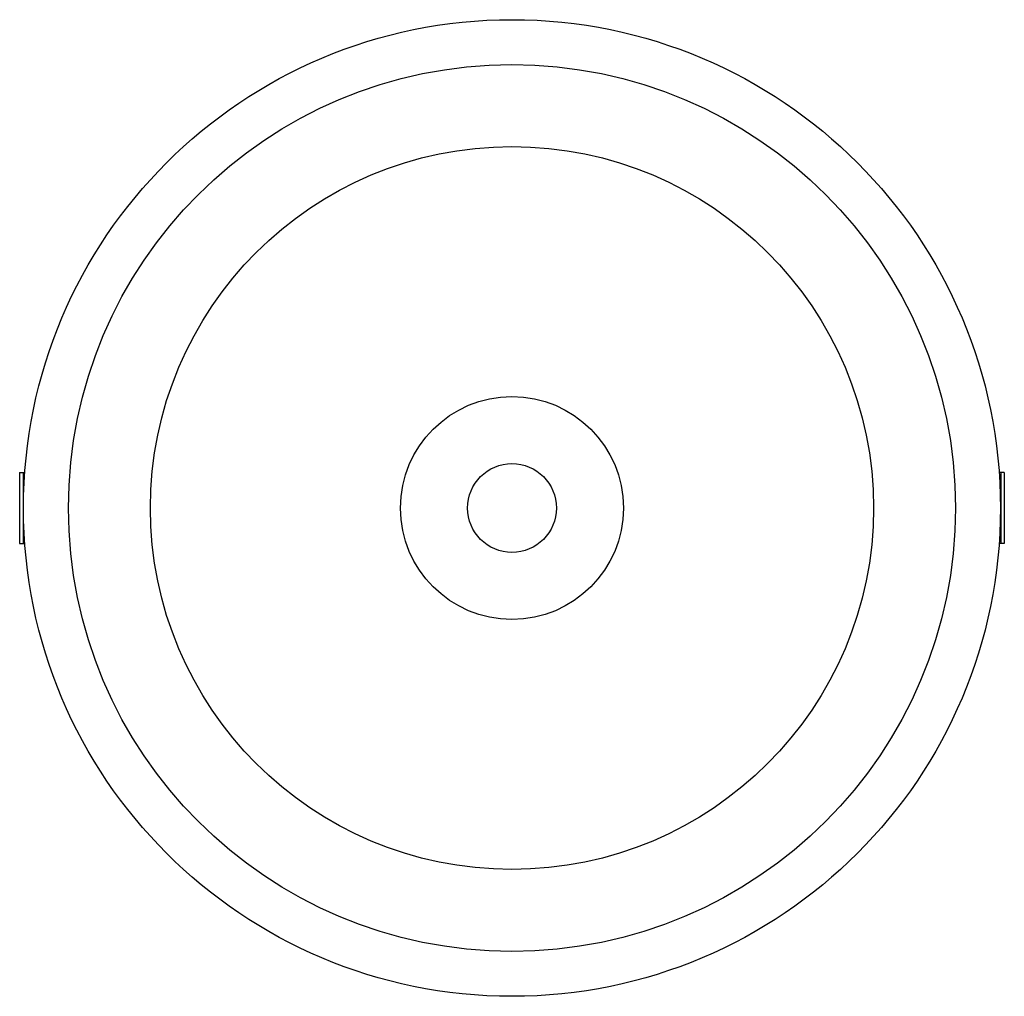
# Paper-space layout '_Inferior' of a CAD drawing. Header units: millimetres. Extents: x -56 to 55, y -55 to 55.
import ezdxf

# ---------------------------------------------------------------- set-up
doc = ezdxf.new("R2010")
doc.units = ezdxf.units.MM

psp = doc.layouts.new('_Inferior')

# ---------------------------------------------------------------- linework, layer by layer
at = {"color": 7, "linetype": 'Continuous', "lineweight": 25}
for p, q in [((-55.51, 4), (-55.51, -4)), ((-55.51, 4), (-54.93, 4)), ((-55.11, 4), (-55.11, -4)), ((55.35, 4), (54.78, 4)), ((54.95, 4), (54.95, -4)), ((55.35, 4), (55.35, -4)), ((-55.51, -4), (-54.93, -4)), ((55.35, -4), (54.78, -4))]:
    psp.add_line(p, q, dxfattribs=at)
for radius in [55, 49.94, 40.71, 12.55, 5]:
    psp.add_circle((-0.08, 0), radius, dxfattribs=at)

doc.saveas('drawing.dxf')
